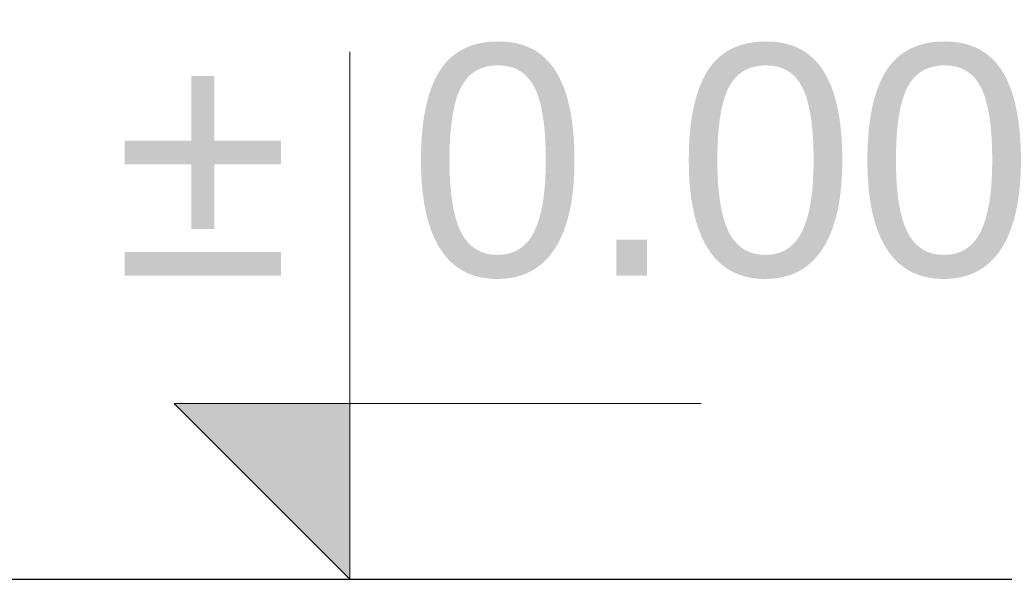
# Model space of a CAD drawing. Extents: x -1474 to 455485, y -101625 to 75879.
# Tile 24 of 40: x 360106 to 360405, y -90813 to -90643. Entities that reach past the tile are written whole.
import ezdxf
from ezdxf.enums import TextEntityAlignment as Align

# ---------------------------------------------------------------- set-up
doc = ezdxf.new("R2010")
doc.units = 0
doc.header["$LTSCALE"] = 10
doc.header["$MEASUREMENT"] = 0
doc.layers.add('RCAD_symbole graficzne', color=7, linetype='Continuous')
doc.styles.add('style1', font='arial.ttf')

msp = doc.modelspace()

# ---------------------------------------------------------------- hatches: boundary and pattern name
at = {"layer": 'RCAD_symbole graficzne'}
msp.add_hatch(color=1, dxfattribs=at).paths.add_polyline_path([(360153.04963, -90759.59993), (360206.38297, -90812.93326), (360206.38297, -90759.59993)], flags=0)

# ---------------------------------------------------------------- linework, layer by layer
at = {"layer": 'Defpoints', "color": 211}
for p in [(296268.97375, -90812.93326), (384358.52985, -90812.93326), (347987.90698, -90812.93326), (436077.46308, -90812.93326)]:
    msp.add_xline(p, (1, 0), dxfattribs=at)
at = {"layer": 'RCAD_symbole graficzne', "color": 1, "lineweight": 0}
for p, q in [((360206.38297, -90812.93326), (360206.38297, -90652.93326)), ((360313.04963, -90759.59993), (360153.04963, -90759.59993)), ((360153.04963, -90759.59993), (360206.38297, -90812.93326)), ((360286.38297, -90812.93326), (360126.38297, -90812.93326))]:
    msp.add_line(p, q, dxfattribs=at)

# ---------------------------------------------------------------- texts
at = {"layer": 'RCAD_symbole graficzne', "color": 2, "style": 'style1'}
msp.add_text('±', height=70, dxfattribs=at).set_placement((360188.60519, -90741.82215), align=Align.BOTTOM_RIGHT)
msp.add_text('0.00 ', height=70, dxfattribs=at).set_placement((360224.16074, -90741.82215), align=Align.BOTTOM_LEFT)

doc.saveas('drawing.dxf')
